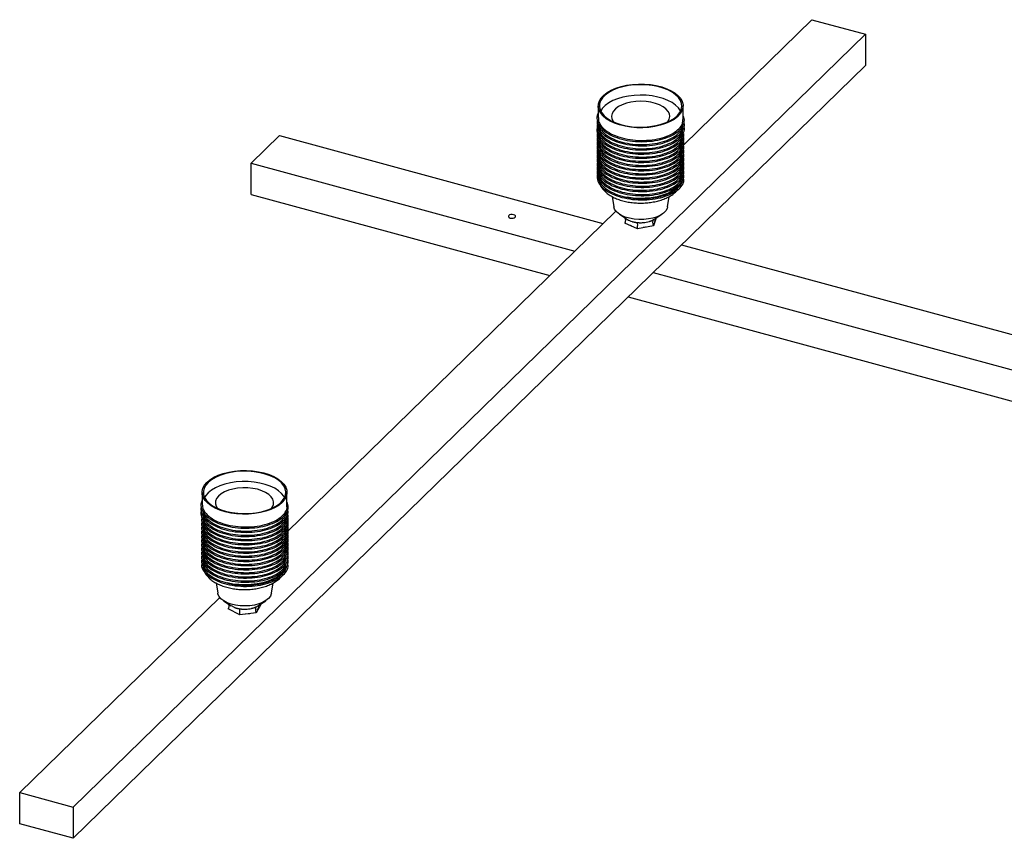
# Paper-space layout '_Trimétrica' of a CAD drawing. Header units: millimetres. Extents: x -840 to 411, y -281 to 219.
# Tile 1 of 3: x -840 to -433, y -281 to 57. Entities that reach past the tile are written whole.
import ezdxf

# ---------------------------------------------------------------- set-up
doc = ezdxf.new("R2010")
doc.units = ezdxf.units.MM

psp = doc.layouts.new('_Trimétrica')

# ---------------------------------------------------------------- linework, layer by layer
at = {"color": 7, "linetype": 'Continuous', "lineweight": 25}
for p, q in [((-512.83, 56.75), (-565.54, 5.3)), ((-512.83, 56.75), (-490.72, 50.74)), ((-490.72, 50.74), (-817.4, -268.11)), ((-490.72, 50.74), (-490.72, 37.88)), ((-490.72, 37.88), (-817.4, -280.97)), ((-600.94, 21.18), (-600.94, 16.37)), ((-565.94, 15.52), (-565.94, 21.18)), ((-594.76, 14.84), (-594.55, 14.55)), ((-744.05, -2.46), (-732.38, 8.93)), ((-732.38, 8.93), (-598.97, -27.33)), ((-744.05, -15.31), (-744.05, -2.46)), ((-744.05, -2.46), (-610.63, -38.71)), ((-744.05, -15.31), (-620.94, -48.77)), ((-595.21, -16.23), (-594.53, -20.44)), ((-572.35, -20.44), (-571.68, -16.22)), ((-593.7, -22.19), (-729.27, -154.51)), ((-592.17, -23.52), (-588.93, -25.63)), ((-577.95, -25.63), (-574.71, -23.52)), ((-584.72, -29.48), (-589.98, -27.15)), ((-589.87, -25.02), (-589.74, -25.62)), ((-587.26, -28.25), (-587.55, -28.12)), ((-578.18, -28.29), (-584.72, -29.48)), ((-577, -25.05), (-578.18, -28.29)), ((-578.13, -25.74), (-577.99, -25.62)), ((-577.59, -25.97), (-577.71, -26.56)), ((-566.55, -36.14), (-311.53, -105.45)), ((-578.22, -47.52), (-323.2, -116.83)), ((-588.52, -57.58), (-333.5, -126.89)), ((-764.29, -138.25), (-764.29, -143.08)), ((-729.29, -143.94), (-729.29, -138.25)), ((-758.44, -144), (-757.89, -144.88)), ((-758.55, -175.63), (-757.87, -179.87)), ((-735.7, -179.87), (-735.01, -175.63)), ((-757.04, -181.61), (-839.51, -262.11)), ((-755.52, -182.95), (-752.28, -185.06)), ((-748.73, -188.82), (-753.52, -186.24)), ((-750.9, -185.74), (-752.22, -185.03)), ((-740.05, -184.55), (-742, -187.98)), ((-741.95, -185.43), (-741.37, -185.03)), ((-741.29, -185.06), (-738.05, -182.95)), ((-740.05, -184.55), (-740.12, -184.3)), ((-742, -187.98), (-748.73, -188.82)), ((-839.51, -262.11), (-817.4, -268.11)), ((-839.51, -274.96), (-839.51, -262.11)), ((-817.4, -268.11), (-817.4, -280.97)), ((-817.4, -280.97), (-839.51, -274.96))]:
    psp.add_line(p, q, dxfattribs=at)
at = {"color": 7, "linetype": 'Continuous', "lineweight": 25, "flags": 128}
for points in [[(-566.93, 24.17), (-566.28, 22.93), (-565.97, 21.65), (-566.01, 20.37), (-566.41, 19.1), (-567.16, 17.87), (-568.24, 16.71), (-569.63, 15.64), (-571.3, 14.69), (-573.22, 13.86), (-575.34, 13.19), (-577.63, 12.67), (-580.04, 12.33), (-582.52, 12.18), (-585.02, 12.2), (-587.48, 12.41), (-589.86, 12.79), (-592.11, 13.35), (-594.19, 14.06), (-596.04, 14.92), (-597.64, 15.91), (-598.95, 17), (-599.95, 18.18), (-600.61, 19.42), (-600.92, 20.7), (-600.87, 21.99), (-600.47, 23.26), (-599.72, 24.48), (-598.64, 25.64), (-597.25, 26.71), (-595.58, 27.67), (-593.67, 28.49), (-591.54, 29.17), (-589.25, 29.68), (-586.84, 30.02), (-584.37, 30.18), (-581.87, 30.15), (-579.4, 29.95), (-577.02, 29.56), (-574.77, 29.01), (-572.7, 28.29), (-570.84, 27.43), (-569.24, 26.44), (-567.93, 25.35), (-566.93, 24.17)], [(-599.48, 18.27), (-598.49, 17.1), (-597.17, 16.01), (-595.57, 15.04), (-593.7, 14.19), (-591.62, 13.5), (-589.36, 12.97), (-586.98, 12.61), (-584.52, 12.44), (-582.04, 12.45), (-579.59, 12.65), (-577.22, 13.03), (-574.98, 13.58), (-572.92, 14.3), (-571.09, 15.16), (-569.52, 16.15), (-568.25, 17.25), (-567.3, 18.43), (-566.7, 19.67), (-566.45, 20.94), (-566.56, 22.22), (-567.04, 23.47), (-567.86, 24.68), (-569.02, 25.81), (-570.48, 26.84), (-572.22, 27.75), (-574.2, 28.52), (-576.37, 29.14), (-578.7, 29.58), (-581.13, 29.85), (-583.61, 29.93), (-586.08, 29.83), (-588.5, 29.54), (-590.81, 29.07), (-592.96, 28.43), (-594.91, 27.64), (-596.61, 26.71), (-598.04, 25.67), (-599.15, 24.52), (-599.93, 23.31), (-600.36, 22.05), (-600.42, 20.77), (-600.13, 19.5), (-599.48, 18.27)], [(-566.96, 19.03), (-567.04, 19.19), (-567.86, 20.39), (-569.02, 21.52), (-570.48, 22.56), (-572.22, 23.47), (-574.2, 24.24), (-576.37, 24.85), (-578.7, 25.3), (-581.13, 25.56), (-583.61, 25.65), (-586.08, 25.54), (-588.5, 25.25), (-590.81, 24.78), (-592.96, 24.15), (-594.91, 23.35), (-596.61, 22.43), (-598.04, 21.38), (-599.15, 20.24), (-599.92, 19.03)], [(-572.34, 14.55), (-572.21, 14.71), (-571.65, 15.75), (-571.44, 16.82), (-571.6, 17.9), (-572.12, 18.94), (-572.99, 19.92), (-574.17, 20.81), (-575.63, 21.58), (-577.33, 22.21), (-579.22, 22.68), (-581.23, 22.97), (-583.31, 23.07), (-585.4, 22.99), (-587.43, 22.72), (-589.33, 22.28), (-591.06, 21.67), (-592.55, 20.91), (-593.77, 20.04), (-594.67, 19.07), (-595.24, 18.03), (-595.44, 16.96), (-595.28, 15.88), (-594.76, 14.84), (-594.76, 14.84)], [(-635.18, -24.76), (-635.01, -24.48), (-635.07, -24.18), (-635.35, -23.91), (-635.81, -23.72), (-636.37, -23.63), (-636.95, -23.67), (-637.46, -23.81), (-637.83, -24.04), (-638, -24.33), (-637.94, -24.63), (-637.66, -24.9), (-637.21, -25.09), (-636.65, -25.17), (-636.06, -25.14), (-635.55, -25), (-635.18, -24.76)], [(-572.35, -20.44), (-572.54, -21.11), (-573.11, -22.09), (-574.01, -23.01), (-575.22, -23.83), (-576.69, -24.52), (-578.37, -25.07), (-580.22, -25.45), (-582.18, -25.66), (-584.17, -25.69), (-586.14, -25.53), (-588.03, -25.19), (-589.76, -24.68), (-591.3, -24.03), (-592.58, -23.24), (-593.56, -22.35), (-594.23, -21.38), (-594.53, -20.44)], [(-581.38, -28.79), (-581.54, -28.82), (-582.37, -28.93)], [(-729.78, -136.12), (-729.37, -137.38), (-729.3, -138.67), (-729.6, -139.95), (-730.24, -141.19), (-731.22, -142.37), (-732.52, -143.47), (-734.11, -144.46), (-735.95, -145.33), (-738.02, -146.05), (-740.26, -146.62), (-742.64, -147.01), (-745.1, -147.22), (-747.6, -147.26), (-750.08, -147.1), (-752.49, -146.77), (-754.79, -146.27), (-756.92, -145.6), (-758.85, -144.78), (-760.53, -143.83), (-761.93, -142.77), (-763.02, -141.61), (-763.79, -140.39), (-764.2, -139.12), (-764.27, -137.83), (-763.97, -136.56), (-763.33, -135.31), (-762.35, -134.13), (-761.05, -133.03), (-759.47, -132.04), (-757.62, -131.17), (-755.55, -130.45), (-753.31, -129.89), (-750.93, -129.5), (-748.47, -129.28), (-745.97, -129.25), (-743.49, -129.4), (-741.08, -129.73), (-738.79, -130.24), (-736.65, -130.9), (-734.72, -131.72), (-733.04, -132.67), (-731.64, -133.74), (-730.55, -134.89), (-729.78, -136.12)], [(-763.3, -140.33), (-762.54, -141.54), (-761.44, -142.69), (-760.03, -143.74), (-758.34, -144.68), (-756.4, -145.47), (-754.25, -146.12), (-751.95, -146.59), (-749.54, -146.89), (-747.07, -147.01), (-744.59, -146.93), (-742.16, -146.68), (-739.82, -146.24), (-737.64, -145.63), (-735.65, -144.87), (-733.9, -143.96), (-732.42, -142.94), (-731.25, -141.81), (-730.41, -140.61), (-729.92, -139.35), (-729.79, -138.08), (-730.02, -136.8), (-730.61, -135.56), (-731.54, -134.38), (-732.8, -133.28), (-734.35, -132.28), (-736.17, -131.41), (-738.22, -130.69), (-740.45, -130.13), (-742.82, -129.74), (-745.26, -129.53), (-747.75, -129.51), (-750.21, -129.68), (-752.6, -130.02), (-754.86, -130.55), (-756.95, -131.23), (-758.83, -132.07), (-760.45, -133.04), (-761.77, -134.12), (-762.78, -135.29), (-763.45, -136.52), (-763.76, -137.79), (-763.71, -139.07), (-763.3, -140.33)], [(-730.3, -140.39), (-730.61, -139.85), (-731.54, -138.66), (-732.8, -137.56), (-734.35, -136.57), (-736.17, -135.7), (-738.22, -134.97), (-740.45, -134.41), (-742.82, -134.02), (-745.26, -133.82), (-747.75, -133.8), (-750.21, -133.96), (-752.6, -134.31), (-754.86, -134.83), (-756.95, -135.52), (-758.83, -136.36), (-760.45, -137.33), (-761.77, -138.41), (-762.78, -139.57), (-763.27, -140.39)], [(-735.68, -144.88), (-735.27, -144.27), (-734.86, -143.22), (-734.81, -142.14), (-735.13, -141.07), (-735.8, -140.05), (-736.8, -139.11), (-738.11, -138.27), (-739.68, -137.56), (-741.47, -137), (-743.42, -136.61), (-745.47, -136.39), (-747.56, -136.37), (-749.63, -136.53), (-751.61, -136.88), (-753.44, -137.4), (-755.08, -138.07), (-756.46, -138.88), (-757.54, -139.8), (-758.3, -140.8), (-758.71, -141.86), (-758.76, -142.94), (-758.44, -144), (-758.44, -144)], [(-735.7, -179.87), (-735.74, -180.08), (-736.15, -181.09), (-736.91, -182.04), (-737.98, -182.9), (-739.34, -183.66), (-740.94, -184.27), (-742.72, -184.73), (-744.64, -185.02), (-746.62, -185.13), (-748.61, -185.05), (-750.54, -184.79), (-752.35, -184.36), (-753.98, -183.77), (-755.38, -183.03), (-756.5, -182.19), (-757.32, -181.25), (-757.79, -180.25), (-757.87, -179.87)], [(-741.61, -186.8), (-741.1, -186.1), (-740.94, -185.4)], [(-746.21, -188.39), (-744.88, -188.25), (-744.65, -188.2)]]:
    psp.add_lwpolyline(points, dxfattribs=at)
at = {"color": 8, "linetype": 'Continuous', "lineweight": 25, "flags": 128}
for points in [[(-566.24, -9.64), (-566.76, -10.7), (-567.7, -11.9), (-568.96, -13.03), (-570.52, -14.04), (-572.35, -14.94), (-574.41, -15.69), (-576.65, -16.27), (-579.04, -16.69), (-581.52, -16.93), (-584.04, -16.98), (-586.55, -16.84), (-588.99, -16.52)], [(-729.77, -169.5), (-729.88, -169.73), (-730.71, -170.96), (-731.87, -172.11), (-733.34, -173.17), (-735.09, -174.1), (-737.09, -174.9), (-739.28, -175.54), (-741.63, -176.01), (-744.08, -176.3), (-746.6, -176.41), (-749.11, -176.33), (-751.58, -176.06), (-753.95, -175.62)]]:
    psp.add_lwpolyline(points, dxfattribs=at)
at = {"color": 7, "linetype": 'Continuous', "lineweight": 25}
for points, knots in [([(-600.94, 18.2), (-601.01, 18.1), (-601.58, 17.2), (-601.52, 15.38), (-600.63, 12.92), (-598.46, 10.66), (-595.3, 8.77), (-591.31, 7.36), (-586.8, 6.53), (-582.05, 6.33), (-577.4, 6.76), (-573.16, 7.8), (-569.62, 9.36), (-567.02, 11.34), (-565.59, 13.59), (-565.21, 15.55), (-565.77, 16.67), (-565.94, 17.02)], [0, 0, 0, 0, 0.0095, 0.083443, 0.156881, 0.230319, 0.304262, 0.377277, 0.451322, 0.524479, 0.598219, 0.671959, 0.745116, 0.819161, 0.892176, 0.966119, 1, 1, 1, 1]), ([(-600.82, 16.37), (-600.85, 16.13), (-601.01, 15.09), (-600.08, 13.25), (-598.06, 11.06), (-594.96, 9.22), (-591.09, 7.85), (-586.7, 7.03), (-582.08, 6.84), (-577.56, 7.25), (-573.44, 8.26), (-569.99, 9.78), (-567.51, 11.7), (-566.1, 13.68), (-566.08, 14.98), (-566.07, 15.52)], [0, 0, 0, 0, 0.024565, 0.107764, 0.190964, 0.274735, 0.357456, 0.441342, 0.524223, 0.607764, 0.691306, 0.774187, 0.858073, 0.940794, 1, 1, 1, 1]), ([(-601.06, 12.86), (-601.09, 12.82), (-601.61, 11.99), (-601.51, 10.23), (-600.64, 7.78), (-598.46, 5.52), (-595.3, 3.63), (-591.31, 2.22), (-586.8, 1.39), (-582.05, 1.19), (-577.4, 1.62), (-573.16, 2.65), (-569.61, 4.22), (-567.06, 6.19), (-565.64, 8.14), (-565.61, 9.39), (-565.6, 9.86)], [0, 0, 0, 0, 0.003639, 0.08315, 0.162118, 0.241086, 0.320597, 0.39911, 0.47873, 0.557396, 0.636688, 0.715981, 0.794647, 0.874267, 0.95278, 1, 1, 1, 1]), ([(-601.25, 15.04), (-601.33, 14.58), (-601.56, 13.3), (-600.58, 11.21), (-598.48, 8.95), (-595.29, 7.06), (-591.31, 5.65), (-586.8, 4.82), (-582.05, 4.61), (-577.4, 5.05), (-573.16, 6.08), (-569.62, 7.65), (-567.01, 9.62), (-565.62, 11.87), (-565.19, 13.6), (-565.59, 14.48), (-565.64, 14.6)], [0, 0, 0, 0, 0.0430705, 0.1216802, 0.2002898, 0.2794397, 0.3575968, 0.4368556, 0.5151639, 0.5940968, 0.6730297, 0.7513381, 0.8305969, 0.908754, 0.9879038, 1, 1, 1, 1]), ([(-601.25, 13.32), (-601.33, 12.87), (-601.56, 11.59), (-600.58, 9.49), (-598.48, 7.24), (-595.29, 5.34), (-591.31, 3.94), (-586.8, 3.1), (-582.05, 2.9), (-577.4, 3.33), (-573.16, 4.37), (-569.62, 5.93), (-567.01, 7.91), (-565.62, 10.16), (-565.19, 11.88), (-565.59, 12.77), (-565.64, 12.89)], [0, 0, 0, 0, 0.0430705, 0.1216802, 0.2002898, 0.2794397, 0.3575968, 0.4368556, 0.5151639, 0.5940968, 0.6730297, 0.7513381, 0.8305969, 0.908754, 0.9879038, 1, 1, 1, 1]), ([(-600.87, 14.1), (-600.88, 14.05), (-600.98, 13.19), (-600.05, 11.54), (-598.07, 9.34), (-594.96, 7.5), (-591.09, 6.13), (-586.7, 5.32), (-582.08, 5.12), (-577.56, 5.54), (-573.44, 6.54), (-569.99, 8.07), (-567.51, 9.98), (-566.1, 11.96), (-566.08, 13.26), (-566.07, 13.81)], [0, 0, 0, 0, 0.005434, 0.0902652, 0.1750965, 0.2605108, 0.3448536, 0.4303854, 0.5148915, 0.6000716, 0.6852518, 0.7697579, 0.8552897, 0.9396325, 1, 1, 1, 1]), ([(-600.82, 12.94), (-600.85, 12.7), (-601.01, 11.66), (-600.08, 9.82), (-598.06, 7.63), (-594.96, 5.79), (-591.09, 4.42), (-586.7, 3.6), (-582.08, 3.41), (-577.56, 3.82), (-573.44, 4.83), (-569.99, 6.35), (-567.51, 8.27), (-566.1, 10.25), (-566.08, 11.55), (-566.07, 12.09)], [0, 0, 0, 0, 0.024565, 0.107764, 0.190964, 0.274735, 0.357456, 0.441342, 0.524223, 0.607764, 0.691306, 0.774187, 0.858073, 0.940794, 1, 1, 1, 1]), ([(-601.25, 9.9), (-601.33, 9.44), (-601.56, 8.16), (-600.58, 6.06), (-598.48, 3.81), (-595.29, 1.91), (-591.31, 0.51), (-586.8, -0.33), (-582.05, -0.53), (-577.4, -0.1), (-573.16, 0.94), (-569.61, 2.5), (-567.06, 4.48), (-565.64, 6.43), (-565.61, 7.68), (-565.6, 8.15)], [0, 0, 0, 0, 0.045064, 0.127313, 0.209561, 0.292374, 0.374149, 0.457077, 0.53901, 0.621596, 0.704183, 0.786116, 0.869044, 0.950819, 1, 1, 1, 1]), ([(-601.25, 8.18), (-601.33, 7.73), (-601.56, 6.44), (-600.58, 4.35), (-598.48, 2.09), (-595.29, 0.2), (-591.31, -1.21), (-586.8, -2.04), (-582.05, -2.24), (-577.4, -1.81), (-573.16, -0.78), (-569.61, 0.79), (-567.06, 2.76), (-565.64, 4.71), (-565.61, 5.96), (-565.6, 6.43)], [0, 0, 0, 0, 0.0450642, 0.1273125, 0.2095609, 0.2923744, 0.3741493, 0.4570768, 0.5390099, 0.6215965, 0.704183, 0.7861161, 0.8690437, 0.9508185, 1, 1, 1, 1]), ([(-600.87, 10.67), (-600.88, 10.62), (-600.98, 9.76), (-600.05, 8.11), (-598.07, 5.91), (-594.96, 4.07), (-591.09, 2.7), (-586.7, 1.89), (-582.08, 1.69), (-577.56, 2.11), (-573.44, 3.12), (-569.98, 4.64), (-567.53, 6.56), (-566.22, 8.27), (-566.17, 9.29), (-566.16, 9.56)], [0, 0, 0, 0, 0.005605, 0.0931, 0.180595, 0.268691, 0.355682, 0.4439, 0.531059, 0.618914, 0.706769, 0.793928, 0.882146, 0.969137, 1, 1, 1, 1]), ([(-600.87, 8.95), (-600.88, 8.9), (-600.98, 8.04), (-600.05, 6.39), (-598.07, 4.2), (-594.96, 2.36), (-591.09, 0.99), (-586.7, 0.18), (-582.08, -0.02), (-577.56, 0.4), (-573.44, 1.4), (-569.98, 2.92), (-567.53, 4.84), (-566.22, 6.55), (-566.17, 7.58), (-566.16, 7.85)], [0, 0, 0, 0, 0.005605, 0.0931, 0.180595, 0.268691, 0.355682, 0.4439, 0.531059, 0.618914, 0.706769, 0.793928, 0.882146, 0.969137, 1, 1, 1, 1]), ([(-601.25, 6.47), (-601.33, 6.01), (-601.56, 4.73), (-600.58, 2.63), (-598.48, 0.38), (-595.29, -1.51), (-591.31, -2.92), (-586.8, -3.76), (-582.05, -3.96), (-577.4, -3.53), (-573.16, -2.49), (-569.61, -0.92), (-567.06, 1.05), (-565.64, 3), (-565.61, 4.25), (-565.6, 4.72)], [0, 0, 0, 0, 0.0450642, 0.1273125, 0.2095609, 0.2923744, 0.3741493, 0.4570768, 0.5390099, 0.6215965, 0.704183, 0.7861161, 0.8690437, 0.9508185, 1, 1, 1, 1]), ([(-601.25, 4.75), (-601.33, 4.3), (-601.56, 3.02), (-600.58, 0.92), (-598.48, -1.33), (-595.29, -3.23), (-591.31, -4.64), (-586.8, -5.47), (-582.05, -5.67), (-577.4, -5.24), (-573.16, -4.21), (-569.61, -2.64), (-567.06, -0.67), (-565.64, 1.29), (-565.61, 2.53), (-565.6, 3)], [0, 0, 0, 0, 0.045064, 0.127313, 0.209561, 0.292374, 0.374149, 0.457077, 0.53901, 0.621596, 0.704183, 0.786116, 0.869044, 0.950819, 1, 1, 1, 1]), ([(-600.87, 7.24), (-600.88, 7.19), (-600.98, 6.33), (-600.05, 4.68), (-598.07, 2.49), (-594.96, 0.64), (-591.09, -0.73), (-586.7, -1.54), (-582.08, -1.74), (-577.56, -1.32), (-573.44, -0.31), (-569.98, 1.21), (-567.53, 3.13), (-566.22, 4.84), (-566.17, 5.86), (-566.16, 6.13)], [0, 0, 0, 0, 0.005605, 0.0931, 0.180595, 0.268691, 0.355682, 0.4439, 0.531059, 0.618914, 0.706769, 0.793928, 0.882146, 0.969137, 1, 1, 1, 1]), ([(-600.87, 5.53), (-600.88, 5.47), (-600.98, 4.62), (-600.05, 2.97), (-598.07, 0.77), (-594.96, -1.07), (-591.09, -2.44), (-586.7, -3.25), (-582.08, -3.45), (-577.56, -3.03), (-573.44, -2.03), (-569.98, -0.51), (-567.53, 1.41), (-566.22, 3.12), (-566.17, 4.15), (-566.16, 4.42)], [0, 0, 0, 0, 0.005605, 0.0931, 0.180595, 0.268691, 0.355682, 0.4439, 0.531059, 0.618914, 0.706769, 0.793928, 0.882146, 0.969137, 1, 1, 1, 1]), ([(-601.25, 3.04), (-601.33, 2.58), (-601.56, 1.3), (-600.58, -0.79), (-598.48, -3.05), (-595.29, -4.94), (-591.31, -6.35), (-586.8, -7.18), (-582.05, -7.39), (-577.4, -6.96), (-573.16, -5.92), (-569.61, -4.35), (-567.06, -2.38), (-565.64, -0.43), (-565.61, 0.82), (-565.6, 1.29)], [0, 0, 0, 0, 0.045064, 0.127313, 0.209561, 0.292374, 0.374149, 0.457077, 0.53901, 0.621596, 0.704183, 0.786116, 0.869044, 0.950819, 1, 1, 1, 1]), ([(-601.25, 1.32), (-601.33, 0.87), (-601.56, -0.41), (-600.58, -2.51), (-598.48, -4.76), (-595.29, -6.66), (-591.31, -8.06), (-586.8, -8.9), (-582.05, -9.1), (-577.4, -8.67), (-573.16, -7.63), (-569.61, -6.07), (-567.06, -4.09), (-565.64, -2.14), (-565.61, -0.89), (-565.6, -0.42)], [0, 0, 0, 0, 0.045064, 0.127313, 0.209561, 0.292374, 0.374149, 0.457077, 0.53901, 0.621596, 0.704183, 0.786116, 0.869044, 0.950819, 1, 1, 1, 1]), ([(-600.87, 3.81), (-600.88, 3.76), (-600.98, 2.9), (-600.05, 1.25), (-598.07, -0.94), (-594.96, -2.79), (-591.09, -4.16), (-586.7, -4.97), (-582.08, -5.16), (-577.56, -4.75), (-573.44, -3.74), (-569.98, -2.22), (-567.53, -0.3), (-566.22, 1.41), (-566.17, 2.44), (-566.16, 2.7)], [0, 0, 0, 0, 0.005605, 0.0931, 0.180595, 0.268691, 0.355682, 0.4439, 0.531059, 0.618914, 0.706769, 0.793928, 0.882146, 0.969137, 1, 1, 1, 1]), ([(-600.87, 2.1), (-600.88, 2.04), (-600.98, 1.19), (-600.05, -0.46), (-598.07, -2.66), (-594.96, -4.5), (-591.09, -5.87), (-586.7, -6.68), (-582.08, -6.88), (-577.56, -6.46), (-573.44, -5.46), (-569.98, -3.93), (-567.53, -2.02), (-566.22, -0.3), (-566.17, 0.72), (-566.16, 0.99)], [0, 0, 0, 0, 0.005605, 0.0931, 0.180595, 0.268691, 0.355682, 0.4439, 0.531059, 0.618914, 0.706769, 0.793928, 0.882146, 0.969137, 1, 1, 1, 1]), ([(-600.82, 0.94), (-600.85, 0.7), (-601.01, -0.34), (-600.08, -2.18), (-598.06, -4.37), (-594.96, -6.21), (-591.09, -7.58), (-586.7, -8.4), (-582.08, -8.59), (-577.56, -8.18), (-573.44, -7.17), (-569.99, -5.65), (-567.51, -3.73), (-566.1, -1.75), (-566.08, -0.45), (-566.07, 0.09)], [0, 0, 0, 0, 0.024565, 0.1077645, 0.190964, 0.2747352, 0.3574557, 0.4413423, 0.5242229, 0.6077645, 0.6913061, 0.7741867, 0.8580733, 0.9407937, 1, 1, 1, 1]), ([(-601.25, -0.39), (-601.33, -0.84), (-601.56, -2.13), (-600.58, -4.22), (-598.48, -6.48), (-595.29, -8.37), (-591.31, -9.78), (-586.8, -10.61), (-582.05, -10.81), (-577.4, -10.38), (-573.16, -9.35), (-569.61, -7.78), (-567.06, -5.81), (-565.64, -3.86), (-565.61, -2.61), (-565.6, -2.14)], [0, 0, 0, 0, 0.045064, 0.127313, 0.209561, 0.292374, 0.374149, 0.457077, 0.53901, 0.621596, 0.704183, 0.786116, 0.869044, 0.950819, 1, 1, 1, 1]), ([(-601.25, -2.1), (-601.33, -2.56), (-601.56, -3.84), (-600.58, -5.94), (-598.48, -8.19), (-595.29, -10.09), (-591.31, -11.49), (-586.8, -12.33), (-582.05, -12.53), (-577.4, -12.1), (-573.16, -11.06), (-569.61, -9.5), (-567.06, -7.52), (-565.64, -5.57), (-565.61, -4.32), (-565.6, -3.85)], [0, 0, 0, 0, 0.0450642, 0.1273125, 0.2095609, 0.2923744, 0.3741493, 0.4570768, 0.5390099, 0.6215965, 0.704183, 0.7861161, 0.8690437, 0.9508185, 1, 1, 1, 1]), ([(-601.25, -3.82), (-601.33, -4.27), (-601.56, -5.56), (-600.58, -7.65), (-598.48, -9.91), (-595.29, -11.8), (-591.31, -13.21), (-586.8, -14.04), (-582.05, -14.24), (-577.4, -13.81), (-573.16, -12.78), (-569.61, -11.21), (-567.06, -9.24), (-565.64, -7.29), (-565.61, -6.04), (-565.6, -5.57)], [0, 0, 0, 0, 0.0450642, 0.1273125, 0.2095609, 0.2923744, 0.3741493, 0.4570768, 0.5390099, 0.6215965, 0.704183, 0.7861161, 0.8690437, 0.9508185, 1, 1, 1, 1]), ([(-600.82, -0.77), (-600.85, -1.01), (-601.01, -2.06), (-600.08, -3.89), (-598.06, -6.09), (-594.96, -7.93), (-591.09, -9.3), (-586.7, -10.11), (-582.08, -10.31), (-577.56, -9.89), (-573.44, -8.88), (-569.99, -7.36), (-567.51, -5.45), (-566.1, -3.47), (-566.08, -2.17), (-566.07, -1.62)], [0, 0, 0, 0, 0.024565, 0.1077645, 0.190964, 0.2747352, 0.3574557, 0.4413423, 0.5242229, 0.6077645, 0.6913061, 0.7741867, 0.8580733, 0.9407937, 1, 1, 1, 1]), ([(-600.82, -2.49), (-600.85, -2.73), (-601.01, -3.77), (-600.08, -5.61), (-598.06, -7.8), (-594.96, -9.64), (-591.09, -11.01), (-586.7, -11.82), (-582.08, -12.02), (-577.56, -11.6), (-573.44, -10.6), (-569.99, -9.08), (-567.51, -7.16), (-566.1, -5.18), (-566.08, -3.88), (-566.07, -3.34)], [0, 0, 0, 0, 0.024565, 0.1077645, 0.190964, 0.2747352, 0.3574557, 0.4413423, 0.5242229, 0.6077645, 0.6913061, 0.7741867, 0.8580733, 0.9407937, 1, 1, 1, 1]), ([(-601.25, -5.53), (-601.33, -5.99), (-601.56, -7.27), (-600.58, -9.37), (-598.48, -11.62), (-595.29, -13.51), (-591.31, -14.92), (-586.8, -15.76), (-582.05, -15.96), (-577.4, -15.53), (-573.16, -14.49), (-569.61, -12.92), (-567.06, -10.95), (-565.64, -9), (-565.61, -7.75), (-565.6, -7.28)], [0, 0, 0, 0, 0.045064, 0.127313, 0.209561, 0.292374, 0.374149, 0.457077, 0.53901, 0.621596, 0.704183, 0.786116, 0.869044, 0.950819, 1, 1, 1, 1]), ([(-601.25, -7.25), (-601.33, -7.7), (-601.56, -8.98), (-600.58, -11.08), (-598.48, -13.33), (-595.29, -15.23), (-591.31, -16.64), (-586.8, -17.47), (-582.05, -17.67), (-577.4, -17.24), (-573.16, -16.21), (-569.61, -14.64), (-567.06, -12.67), (-565.64, -10.71), (-565.61, -9.47), (-565.6, -9)], [0, 0, 0, 0, 0.045064, 0.127313, 0.209561, 0.292374, 0.374149, 0.457077, 0.53901, 0.621596, 0.704183, 0.786116, 0.869044, 0.950819, 1, 1, 1, 1]), ([(-600.82, -4.2), (-600.85, -4.44), (-601.01, -5.48), (-600.08, -7.32), (-598.06, -9.51), (-594.96, -11.36), (-591.09, -12.73), (-586.7, -13.54), (-582.08, -13.74), (-577.56, -13.32), (-573.44, -12.31), (-569.99, -10.79), (-567.51, -8.88), (-566.1, -6.9), (-566.08, -5.59), (-566.07, -5.05)], [0, 0, 0, 0, 0.024565, 0.1077645, 0.190964, 0.2747352, 0.3574557, 0.4413423, 0.5242229, 0.6077645, 0.6913061, 0.7741867, 0.8580733, 0.9407937, 1, 1, 1, 1]), ([(-600.82, -5.92), (-600.85, -6.15), (-601.01, -7.2), (-600.08, -9.03), (-598.06, -11.23), (-594.96, -13.07), (-591.09, -14.44), (-586.7, -15.25), (-582.08, -15.45), (-577.56, -15.03), (-573.44, -14.03), (-569.98, -12.51), (-567.53, -10.59), (-566.22, -8.88), (-566.17, -7.85), (-566.16, -7.58)], [0, 0, 0, 0, 0.025321, 0.111081, 0.196841, 0.283191, 0.368457, 0.454926, 0.540357, 0.62647, 0.712583, 0.798014, 0.884482, 0.969749, 1, 1, 1, 1]), ([(-600.82, -7.63), (-600.85, -7.87), (-601.01, -8.91), (-600.08, -10.75), (-598.06, -12.94), (-594.96, -14.78), (-591.77, -15.93), (-589.67, -16.37), (-588.99, -16.52)], [0, 0, 0, 0, 0.061813, 0.271166, 0.480519, 0.691312, 0.89946, 1, 1, 1, 1]), ([(-600.16, -11.31), (-600.14, -11.37), (-599.94, -11.9), (-599.3, -12.83), (-598.23, -14.08), (-596.87, -15.23), (-595.26, -16.25), (-593.4, -17.14), (-591.35, -17.85), (-589.16, -18.39), (-586.89, -18.75), (-584.56, -18.93), (-582.22, -18.93), (-579.9, -18.74), (-577.63, -18.38), (-575.46, -17.83), (-573.4, -17.1), (-571.48, -16.18), (-569.83, -15.09), (-568.63, -14.07), (-568.09, -13.38), (-567.9, -13.14)], [0, 0, 0, 0, 0.005149, 0.054058, 0.105071, 0.15894, 0.215592, 0.274011, 0.332788, 0.391179, 0.449106, 0.506701, 0.564158, 0.621689, 0.679449, 0.737678, 0.796631, 0.856534, 0.91743, 0.971763, 1, 1, 1, 1]), ([(-588.99, -16.52), (-588.46, -16.61), (-587, -16.86), (-584.49, -17.08), (-581.54, -17.09), (-578.63, -16.84), (-575.87, -16.34), (-573.31, -15.61), (-571.06, -14.68), (-569.14, -13.56), (-567.63, -12.29), (-566.61, -10.91), (-566.1, -9.86), (-566.08, -9.28), (-566.08, -9.2)], [0, 0, 0, 0, 0.052748, 0.14463, 0.239177, 0.33106, 0.425609, 0.517466, 0.611988, 0.703828, 0.798333, 0.890121, 0.984573, 1, 1, 1, 1]), ([(-589.95, -24.97), (-589.85, -25.25), (-589.62, -25.93), (-589.84, -26.71), (-589.98, -27.15)], [0, 0, 0, 0, 0.421278, 1, 1, 1, 1]), ([(-586.97, -26.51), (-586.89, -26.53), (-586.74, -26.58), (-586.5, -26.64), (-586.26, -26.7), (-586.01, -26.75), (-585.76, -26.8), (-585.51, -26.84), (-585.25, -26.88), (-584.99, -26.91), (-584.82, -26.93), (-584.73, -26.94)], [0, 0, 0, 0, 0.111108, 0.222219, 0.333331, 0.444443, 0.555557, 0.666669, 0.777781, 0.888892, 1, 1, 1, 1]), ([(-584.73, -26.94), (-584.65, -26.95), (-584.49, -26.96), (-584.26, -26.98), (-584.02, -26.99), (-583.78, -27), (-583.45, -27), (-582.97, -27), (-582.57, -26.97), (-582.34, -26.96)], [0, 0, 0, 0, 0.099939, 0.199878, 0.299818, 0.399759, 0.499702, 0.712648, 1, 1, 1, 1]), ([(-579.97, -26.53), (-579.89, -26.5), (-579.74, -26.46), (-579.52, -26.38), (-579.3, -26.3), (-579.09, -26.22), (-578.88, -26.13), (-578.68, -26.04), (-578.49, -25.95), (-578.3, -25.85), (-578.19, -25.78), (-578.13, -25.74)], [0, 0, 0, 0, 0.111108, 0.222219, 0.333331, 0.444443, 0.555557, 0.666669, 0.777781, 0.888892, 1, 1, 1, 1]), ([(-764.29, -141.42), (-764.5, -141.99), (-765.03, -143.37), (-764.44, -145.62), (-762.76, -147.97), (-759.95, -150.02), (-756.24, -151.62), (-751.9, -152.68), (-747.2, -153.12), (-742.47, -152.93), (-738.04, -152.12), (-734.2, -150.74), (-731.23, -148.91), (-729.33, -146.74), (-728.53, -144.41), (-729.04, -142.87), (-729.29, -142.11)], [0, 0, 0, 0, 0.050371, 0.123453, 0.196534, 0.270118, 0.342779, 0.416464, 0.489266, 0.562648, 0.63603, 0.708832, 0.782517, 0.855178, 0.928762, 1, 1, 1, 1]), ([(-764.57, -144.12), (-764.65, -144.36), (-765.01, -145.41), (-764.42, -147.33), (-762.77, -149.68), (-759.94, -151.73), (-756.24, -153.34), (-751.9, -154.4), (-747.2, -154.84), (-742.47, -154.65), (-738.04, -153.83), (-734.21, -152.46), (-731.22, -150.62), (-729.35, -148.45), (-728.59, -146.55), (-728.91, -145.43), (-729.01, -145.09)], [0, 0, 0, 0, 0.022589, 0.101088, 0.179586, 0.258624, 0.336671, 0.415818, 0.494016, 0.572837, 0.651658, 0.729856, 0.809003, 0.887049, 0.966087, 1, 1, 1, 1]), ([(-764.57, -145.84), (-764.65, -146.07), (-765.01, -147.13), (-764.42, -149.05), (-762.77, -151.4), (-759.94, -153.45), (-756.24, -155.05), (-751.9, -156.11), (-747.2, -156.55), (-742.47, -156.36), (-738.04, -155.55), (-734.21, -154.17), (-731.22, -152.34), (-729.35, -150.17), (-728.59, -148.26), (-728.91, -147.14), (-729.01, -146.81)], [0, 0, 0, 0, 0.022589, 0.101088, 0.179586, 0.258624, 0.336671, 0.415818, 0.494016, 0.572837, 0.651658, 0.729856, 0.809003, 0.887049, 0.966087, 1, 1, 1, 1]), ([(-764.24, -143.08), (-764.16, -143.82), (-764, -145.37), (-762.29, -147.6), (-759.58, -149.59), (-755.97, -151.15), (-751.75, -152.18), (-747.18, -152.62), (-742.59, -152.43), (-738.28, -151.64), (-734.55, -150.3), (-731.64, -148.53), (-729.87, -146.42), (-729.12, -144.83), (-729.32, -144), (-729.33, -143.94)], [0, 0, 0, 0, 0.076263, 0.159463, 0.243234, 0.325954, 0.409841, 0.492721, 0.576263, 0.659805, 0.742685, 0.826572, 0.909292, 0.993064, 1, 1, 1, 1]), ([(-764, -145.97), (-763.95, -146.31), (-763.79, -147.47), (-762.26, -149.31), (-759.59, -151.31), (-755.97, -152.87), (-751.75, -153.9), (-747.18, -154.33), (-742.59, -154.15), (-738.28, -153.36), (-734.55, -152.02), (-731.64, -150.24), (-729.87, -148.13), (-729.12, -146.54), (-729.32, -145.72), (-729.33, -145.66)], [0, 0, 0, 0, 0.037234, 0.123949, 0.21126, 0.297475, 0.384906, 0.471288, 0.55836, 0.645431, 0.731813, 0.819244, 0.90546, 0.992771, 1, 1, 1, 1]), ([(-764.6, -149.15), (-764.53, -149.68), (-764.37, -151.04), (-762.72, -153.11), (-759.96, -155.16), (-756.24, -156.76), (-751.9, -157.82), (-747.2, -158.27), (-742.47, -158.08), (-738.04, -157.26), (-734.2, -155.88), (-731.23, -154.05), (-729.33, -151.88), (-728.54, -149.61), (-729.02, -148.14), (-729.24, -147.45)], [0, 0, 0, 0, 0.051121, 0.130783, 0.210994, 0.290198, 0.370519, 0.449876, 0.529867, 0.609857, 0.689215, 0.769535, 0.848739, 0.92895, 1, 1, 1, 1]), ([(-764.6, -150.86), (-764.53, -151.39), (-764.37, -152.76), (-762.72, -154.83), (-759.96, -156.87), (-756.24, -158.48), (-751.9, -159.54), (-747.2, -159.98), (-742.47, -159.79), (-738.04, -158.98), (-734.2, -157.6), (-731.23, -155.77), (-729.33, -153.6), (-728.54, -151.33), (-729.02, -149.86), (-729.24, -149.16)], [0, 0, 0, 0, 0.051121, 0.130783, 0.210994, 0.290198, 0.370519, 0.449876, 0.529867, 0.609857, 0.689215, 0.769535, 0.848739, 0.92895, 1, 1, 1, 1]), ([(-764, -147.68), (-763.95, -148.03), (-763.79, -149.18), (-762.26, -151.03), (-759.59, -153.02), (-755.97, -154.58), (-751.75, -155.61), (-747.18, -156.05), (-742.59, -155.86), (-738.28, -155.07), (-734.55, -153.73), (-731.64, -151.95), (-729.87, -149.85), (-729.12, -148.26), (-729.32, -147.43), (-729.33, -147.37)], [0, 0, 0, 0, 0.037234, 0.123949, 0.21126, 0.297475, 0.384906, 0.471288, 0.55836, 0.645431, 0.731813, 0.819244, 0.90546, 0.992771, 1, 1, 1, 1]), ([(-764, -149.39), (-763.95, -149.74), (-763.79, -150.89), (-762.26, -152.74), (-759.59, -154.73), (-755.97, -156.3), (-751.75, -157.33), (-747.18, -157.76), (-742.59, -157.58), (-738.28, -156.79), (-734.55, -155.45), (-731.64, -153.67), (-729.87, -151.56), (-729.12, -149.97), (-729.32, -149.15), (-729.33, -149.08)], [0, 0, 0, 0, 0.037234, 0.123949, 0.21126, 0.297475, 0.384906, 0.471288, 0.55836, 0.645431, 0.731813, 0.819244, 0.90546, 0.992771, 1, 1, 1, 1]), ([(-764.6, -152.58), (-764.53, -153.11), (-764.37, -154.47), (-762.72, -156.54), (-759.96, -158.59), (-756.24, -160.19), (-751.9, -161.25), (-747.2, -161.7), (-742.47, -161.51), (-738.04, -160.69), (-734.2, -159.31), (-731.23, -157.48), (-729.33, -155.31), (-728.54, -153.04), (-729.02, -151.57), (-729.24, -150.88)], [0, 0, 0, 0, 0.051121, 0.130783, 0.210994, 0.290198, 0.370519, 0.449876, 0.529867, 0.609857, 0.689215, 0.769535, 0.848739, 0.92895, 1, 1, 1, 1]), ([(-764.6, -154.29), (-764.53, -154.82), (-764.37, -156.19), (-762.72, -158.25), (-759.96, -160.3), (-756.24, -161.91), (-751.9, -162.97), (-747.2, -163.41), (-742.47, -163.22), (-738.04, -162.41), (-734.2, -161.03), (-731.23, -159.2), (-729.33, -157.02), (-728.54, -154.76), (-729.02, -153.28), (-729.24, -152.59)], [0, 0, 0, 0, 0.0511207, 0.1307835, 0.2109938, 0.290198, 0.3705187, 0.4498762, 0.5298666, 0.609857, 0.6892145, 0.7695352, 0.8487394, 0.9289497, 1, 1, 1, 1]), ([(-764, -151.11), (-763.95, -151.46), (-763.79, -152.61), (-762.26, -154.46), (-759.59, -156.45), (-755.97, -158.01), (-751.75, -159.04), (-747.18, -159.47), (-742.59, -159.29), (-738.28, -158.5), (-734.55, -157.16), (-731.64, -155.38), (-729.87, -153.27), (-729.12, -151.68), (-729.32, -150.86), (-729.33, -150.8)], [0, 0, 0, 0, 0.037234, 0.123949, 0.21126, 0.297475, 0.384906, 0.471288, 0.55836, 0.645431, 0.731813, 0.819244, 0.90546, 0.992771, 1, 1, 1, 1]), ([(-764, -152.82), (-763.95, -153.17), (-763.79, -154.32), (-762.26, -156.17), (-759.59, -158.16), (-755.97, -159.72), (-751.75, -160.76), (-747.18, -161.19), (-742.59, -161), (-738.28, -160.21), (-734.55, -158.88), (-731.64, -157.1), (-729.87, -154.99), (-729.12, -153.4), (-729.32, -152.58), (-729.33, -152.51)], [0, 0, 0, 0, 0.037234, 0.123949, 0.21126, 0.297475, 0.384906, 0.471288, 0.55836, 0.645431, 0.731813, 0.819244, 0.90546, 0.992771, 1, 1, 1, 1]), ([(-764, -154.54), (-763.95, -154.88), (-763.79, -156.04), (-762.26, -157.88), (-759.59, -159.88), (-755.97, -161.44), (-751.75, -162.47), (-747.18, -162.9), (-742.59, -162.72), (-738.28, -161.93), (-734.55, -160.59), (-731.64, -158.81), (-729.87, -156.7), (-729.12, -155.11), (-729.32, -154.29), (-729.33, -154.23)], [0, 0, 0, 0, 0.037234, 0.123949, 0.21126, 0.297475, 0.384906, 0.471288, 0.55836, 0.645431, 0.731813, 0.819244, 0.90546, 0.992771, 1, 1, 1, 1]), ([(-764.6, -156), (-764.53, -156.54), (-764.37, -157.9), (-762.72, -159.97), (-759.96, -162.02), (-756.24, -163.62), (-751.9, -164.68), (-747.2, -165.13), (-742.47, -164.93), (-738.04, -164.12), (-734.2, -162.74), (-731.23, -160.91), (-729.33, -158.74), (-728.54, -156.47), (-729.02, -155), (-729.24, -154.31)], [0, 0, 0, 0, 0.0511207, 0.1307835, 0.2109938, 0.290198, 0.3705187, 0.4498762, 0.5298666, 0.609857, 0.6892145, 0.7695352, 0.8487394, 0.9289497, 1, 1, 1, 1]), ([(-764.6, -157.72), (-764.53, -158.25), (-764.37, -159.62), (-762.72, -161.68), (-759.96, -163.73), (-756.24, -165.34), (-751.9, -166.4), (-747.2, -166.84), (-742.47, -166.65), (-738.04, -165.83), (-734.2, -164.46), (-731.23, -162.63), (-729.33, -160.45), (-728.54, -158.19), (-729.02, -156.71), (-729.24, -156.02)], [0, 0, 0, 0, 0.051121, 0.130783, 0.210994, 0.290198, 0.370519, 0.449876, 0.529867, 0.609857, 0.689215, 0.769535, 0.848739, 0.92895, 1, 1, 1, 1]), ([(-764.6, -159.43), (-764.53, -159.97), (-764.37, -161.33), (-762.72, -163.4), (-759.96, -165.45), (-756.24, -167.05), (-751.9, -168.11), (-747.2, -168.55), (-742.47, -168.36), (-738.04, -167.55), (-734.2, -166.17), (-731.23, -164.34), (-729.33, -162.17), (-728.54, -159.9), (-729.02, -158.43), (-729.24, -157.74)], [0, 0, 0, 0, 0.051121, 0.130783, 0.210994, 0.290198, 0.370519, 0.449876, 0.529867, 0.609857, 0.689215, 0.769535, 0.848739, 0.92895, 1, 1, 1, 1]), ([(-764, -156.25), (-763.95, -156.6), (-763.79, -157.75), (-762.26, -159.6), (-759.59, -161.59), (-755.97, -163.15), (-751.75, -164.18), (-747.18, -164.62), (-742.59, -164.43), (-738.28, -163.64), (-734.55, -162.3), (-731.64, -160.53), (-729.87, -158.42), (-729.12, -156.83), (-729.32, -156), (-729.33, -155.94)], [0, 0, 0, 0, 0.037234, 0.123949, 0.21126, 0.297475, 0.384906, 0.471288, 0.55836, 0.645431, 0.731813, 0.819244, 0.90546, 0.992771, 1, 1, 1, 1]), ([(-764, -157.97), (-763.95, -158.31), (-763.79, -159.47), (-762.26, -161.31), (-759.59, -163.31), (-755.97, -164.87), (-751.75, -165.9), (-747.18, -166.33), (-742.59, -166.15), (-738.28, -165.36), (-734.55, -164.02), (-731.64, -162.24), (-729.87, -160.13), (-729.12, -158.54), (-729.32, -157.72), (-729.33, -157.66)], [0, 0, 0, 0, 0.037234, 0.123949, 0.21126, 0.297475, 0.384906, 0.471288, 0.55836, 0.645431, 0.731813, 0.819244, 0.90546, 0.992771, 1, 1, 1, 1]), ([(-764.6, -161.15), (-764.53, -161.68), (-764.37, -163.04), (-762.72, -165.11), (-759.96, -167.16), (-756.24, -168.76), (-751.9, -169.82), (-747.2, -170.27), (-742.47, -170.08), (-738.04, -169.26), (-734.2, -167.89), (-731.23, -166.05), (-729.33, -163.88), (-728.54, -161.62), (-729.02, -160.14), (-729.24, -159.45)], [0, 0, 0, 0, 0.0511207, 0.1307835, 0.2109938, 0.290198, 0.3705187, 0.4498762, 0.5298666, 0.609857, 0.6892145, 0.7695352, 0.8487394, 0.9289497, 1, 1, 1, 1]), ([(-764.6, -162.86), (-764.53, -163.39), (-764.37, -164.76), (-762.72, -166.83), (-759.96, -168.87), (-756.24, -170.48), (-751.9, -171.54), (-747.2, -171.98), (-742.47, -171.79), (-738.04, -170.98), (-734.2, -169.6), (-731.23, -167.77), (-729.33, -165.6), (-728.54, -163.33), (-729.02, -161.86), (-729.24, -161.16)], [0, 0, 0, 0, 0.051121, 0.130783, 0.210994, 0.290198, 0.370519, 0.449876, 0.529867, 0.609857, 0.689215, 0.769535, 0.848739, 0.92895, 1, 1, 1, 1]), ([(-764, -159.68), (-763.95, -160.03), (-763.79, -161.18), (-762.26, -163.03), (-759.59, -165.02), (-755.97, -166.58), (-751.75, -167.61), (-747.18, -168.05), (-742.59, -167.86), (-738.28, -167.07), (-734.55, -165.73), (-731.64, -163.95), (-729.87, -161.85), (-729.12, -160.26), (-729.32, -159.43), (-729.33, -159.37)], [0, 0, 0, 0, 0.037234, 0.123949, 0.21126, 0.297475, 0.384906, 0.471288, 0.55836, 0.645431, 0.731813, 0.819244, 0.90546, 0.992771, 1, 1, 1, 1]), ([(-764, -161.4), (-763.95, -161.74), (-763.79, -162.9), (-762.26, -164.74), (-759.59, -166.74), (-755.97, -168.3), (-751.75, -169.33), (-747.18, -169.76), (-742.59, -169.58), (-738.28, -168.79), (-734.55, -167.45), (-731.64, -165.67), (-729.87, -163.56), (-729.12, -161.97), (-729.32, -161.15), (-729.33, -161.08)], [0, 0, 0, 0, 0.0372342, 0.123949, 0.2112597, 0.2974752, 0.384906, 0.4712884, 0.5583598, 0.6454311, 0.7318135, 0.8192443, 0.9054599, 0.9927706, 1, 1, 1, 1]), ([(-764.6, -164.58), (-764.53, -165.11), (-764.37, -166.47), (-762.72, -168.54), (-759.96, -170.59), (-756.24, -172.19), (-751.9, -173.25), (-747.2, -173.7), (-742.47, -173.51), (-738.04, -172.69), (-734.2, -171.31), (-731.22, -169.48), (-729.33, -167.31), (-728.55, -165.07), (-729.01, -163.61), (-729.23, -162.94)], [0, 0, 0, 0, 0.0512344, 0.1310744, 0.2114631, 0.2908434, 0.3713427, 0.4508767, 0.5310451, 0.6112134, 0.6907474, 0.7712467, 0.8506271, 0.9310158, 1, 1, 1, 1]), ([(-764.6, -166.29), (-764.53, -166.82), (-764.37, -168.19), (-762.72, -170.26), (-759.96, -172.3), (-756.24, -173.91), (-751.9, -174.97), (-747.2, -175.41), (-742.47, -175.22), (-738.04, -174.41), (-734.2, -173.03), (-731.22, -171.2), (-729.33, -169.03), (-728.55, -166.78), (-729.01, -165.33), (-729.23, -164.66)], [0, 0, 0, 0, 0.051234, 0.131074, 0.211463, 0.290843, 0.371343, 0.450877, 0.531045, 0.611213, 0.690747, 0.771247, 0.850627, 0.931016, 1, 1, 1, 1]), ([(-764, -163.11), (-763.95, -163.46), (-763.79, -164.61), (-762.26, -166.46), (-759.59, -168.45), (-755.97, -170.01), (-751.75, -171.04), (-747.18, -171.48), (-742.59, -171.29), (-738.28, -170.5), (-734.54, -169.16), (-731.69, -167.38), (-729.95, -165.58), (-729.68, -164.38), (-729.59, -163.94)], [0, 0, 0, 0, 0.038948, 0.129653, 0.220982, 0.311165, 0.40262, 0.492977, 0.584056, 0.675134, 0.765492, 0.856946, 0.94713, 1, 1, 1, 1]), ([(-764, -164.82), (-763.95, -165.17), (-763.79, -166.32), (-762.26, -168.17), (-759.59, -170.16), (-755.97, -171.72), (-751.75, -172.76), (-747.18, -173.19), (-742.59, -173), (-738.28, -172.21), (-734.54, -170.88), (-731.69, -169.1), (-729.95, -167.29), (-729.68, -166.1), (-729.59, -165.66)], [0, 0, 0, 0, 0.038948, 0.129653, 0.220982, 0.311165, 0.40262, 0.492977, 0.584056, 0.675134, 0.765492, 0.856946, 0.94713, 1, 1, 1, 1]), ([(-764.6, -168), (-764.53, -168.54), (-764.37, -169.9), (-762.72, -171.97), (-759.96, -174.02), (-756.24, -175.62), (-751.9, -176.68), (-747.2, -177.13), (-742.47, -176.93), (-738.04, -176.12), (-734.21, -174.74), (-731.22, -172.91), (-729.35, -170.74), (-728.59, -168.83), (-728.91, -167.71), (-729.01, -167.38)], [0, 0, 0, 0, 0.053065, 0.135757, 0.219017, 0.301234, 0.384609, 0.466984, 0.550016, 0.633049, 0.715424, 0.798799, 0.881015, 0.964276, 1, 1, 1, 1]), ([(-764, -166.54), (-763.95, -166.88), (-763.79, -168.04), (-762.26, -169.88), (-759.59, -171.88), (-755.97, -173.44), (-751.75, -174.47), (-747.18, -174.9), (-742.59, -174.72), (-738.28, -173.93), (-734.54, -172.59), (-731.69, -170.81), (-729.95, -169.01), (-729.68, -167.81), (-729.59, -167.37)], [0, 0, 0, 0, 0.038948, 0.129653, 0.220982, 0.311165, 0.40262, 0.492977, 0.584056, 0.675134, 0.765492, 0.856946, 0.94713, 1, 1, 1, 1]), ([(-764, -168.25), (-763.95, -168.6), (-763.79, -169.75), (-762.26, -171.6), (-759.59, -173.59), (-756.61, -174.89), (-754.6, -175.44), (-753.95, -175.62)], [0, 0, 0, 0, 0.109797, 0.365503, 0.622966, 0.877199, 1, 1, 1, 1]), ([(-753.95, -175.62), (-753.43, -175.74), (-752.03, -176.06), (-749.56, -176.41), (-746.63, -176.57), (-743.67, -176.47), (-740.82, -176.12), (-738.13, -175.52), (-735.7, -174.71), (-733.56, -173.69), (-731.82, -172.51), (-730.5, -171.18), (-729.67, -169.9), (-729.51, -169.04), (-729.44, -168.68)], [0, 0, 0, 0, 0.0501, 0.137369, 0.227169, 0.314439, 0.404241, 0.491487, 0.581264, 0.668492, 0.758253, 0.845433, 0.935143, 1, 1, 1, 1]), ([(-763.57, -170.55), (-763.48, -170.78), (-763.18, -171.49), (-762.41, -172.58), (-761.27, -173.8), (-759.85, -174.92), (-758.17, -175.91), (-756.26, -176.76), (-754.17, -177.43), (-751.96, -177.93), (-749.67, -178.24), (-747.33, -178.37), (-744.99, -178.33), (-742.68, -178.1), (-740.43, -177.69), (-738.28, -177.1), (-736.25, -176.32), (-734.38, -175.35), (-732.8, -174.21), (-731.84, -173.38), (-731.49, -172.91), (-731.48, -172.9)], [0, 0, 0, 0, 0.023339, 0.072995, 0.125008, 0.17997, 0.237558, 0.296595, 0.355696, 0.414356, 0.472571, 0.530496, 0.588334, 0.646283, 0.704521, 0.763293, 0.822855, 0.883413, 0.944912, 0.998889, 1, 1, 1, 1]), ([(-753.43, -184.31), (-753.36, -184.52), (-753.15, -185.13), (-753.37, -185.8), (-753.52, -186.24)], [0, 0, 0, 0, 0.342424, 1, 1, 1, 1]), ([(-750.9, -185.74), (-750.82, -185.77), (-750.68, -185.82), (-750.45, -185.9), (-750.22, -185.97), (-749.99, -186.03), (-749.75, -186.09), (-749.5, -186.15), (-749.26, -186.2), (-749, -186.25), (-748.83, -186.27), (-748.75, -186.29)], [0, 0, 0, 0, 0.111108, 0.222219, 0.333331, 0.444443, 0.555557, 0.666669, 0.777781, 0.888892, 1, 1, 1, 1]), ([(-748.75, -186.29), (-748.67, -186.3), (-748.52, -186.32), (-748.28, -186.35), (-748.05, -186.37), (-747.81, -186.39), (-747.48, -186.41), (-747, -186.43), (-746.6, -186.43), (-746.37, -186.42)], [0, 0, 0, 0, 0.099939, 0.1998783, 0.2998183, 0.3997593, 0.4997017, 0.7126484, 1, 1, 1, 1]), ([(-743.93, -186.12), (-743.85, -186.1), (-743.69, -186.06), (-743.45, -186), (-743.22, -185.93), (-742.99, -185.86), (-742.77, -185.78), (-742.56, -185.7), (-742.35, -185.61), (-742.14, -185.52), (-742.01, -185.46), (-741.95, -185.43)], [0, 0, 0, 0, 0.1111083, 0.2222188, 0.3333307, 0.4444435, 0.5555565, 0.6666693, 0.7777812, 0.8888917, 1, 1, 1, 1])]:
    psp.add_open_spline(points, degree=3, knots=knots, dxfattribs=at)
for points in [[(-588.88, -25.67), (-588.35, -26.01), (-587.7, -26.29), (-586.97, -26.51)], [(-584.72, -29.48), (-584.64, -28.2), (-584.66, -27.47), (-584.73, -26.94)], [(-582.34, -26.96), (-581.51, -26.89), (-580.7, -26.74), (-579.97, -26.53)], [(-578.18, -28.29), (-578.49, -27.08), (-578.41, -26.34), (-578.13, -25.74)], [(-748.73, -188.82), (-748.62, -187.55), (-748.65, -186.82), (-748.75, -186.29)], [(-746.37, -186.42), (-745.53, -186.4), (-744.7, -186.29), (-743.93, -186.12)], [(-742, -187.98), (-742.27, -186.75), (-742.21, -186.01), (-741.95, -185.43)]]:
    psp.add_open_spline(points, degree=3, dxfattribs=at)

doc.saveas('drawing.dxf')
